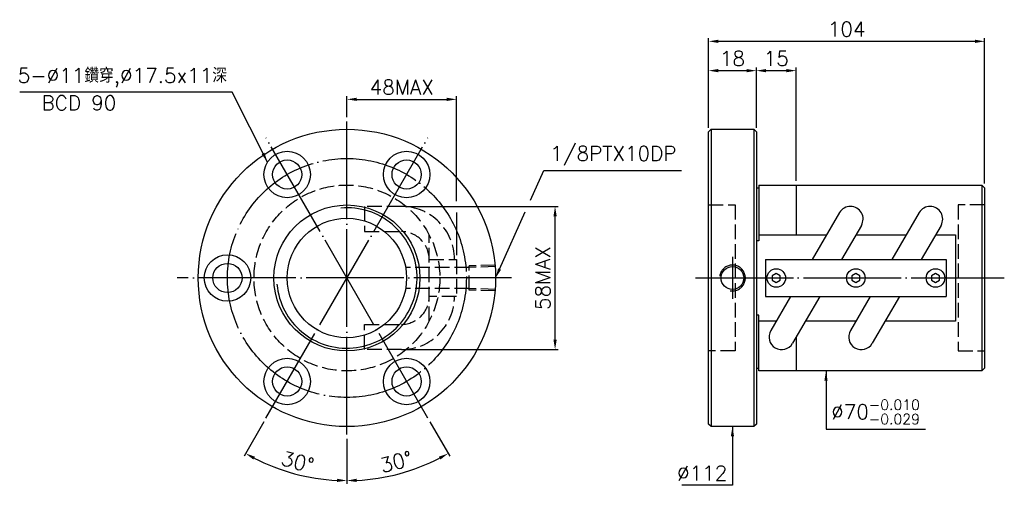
# Model space of a CAD drawing. Header units: millimetres. Extents: x -153 to 218, y 122 to 297.
import ezdxf
from ezdxf.enums import TextEntityAlignment as Align

# ---------------------------------------------------------------- set-up
doc = ezdxf.new("R2010")
doc.units = ezdxf.units.MM
doc.header["$LTSCALE"] = 1.840506
for name, pattern in [('CENTER', [22, 20, -1, 0, -1]), ('DASHED', [4, 3, -1]), ('THIN', [200000, 200000, 0])]:
    doc.linetypes.add(name, pattern=pattern)
for name, color, linetype in [('NT', 7, 'Continuous'), ('NT-DIM', 2, 'Continuous'), ('SH', 7, 'Continuous'), ('SHH', 2, 'Continuous')]:
    doc.layers.add(name, color=color, linetype=linetype)
doc.styles.get("Standard").update_dxf_attribs({"font": 'simplex.shx', "bigfont": 'chineset.shx'})
doc.dimstyles.new('ISO-25', dxfattribs={"dimscale": 1.840506, "dimtxt": 3, "dimasz": 2, "dimexe": 0.646, "dimexo": 0.862, "dimgap": 1, "dimtad": 1, "dimdec": 3, "dimdsep": 46, "dimtxsty": 'Standard', "dimcen": 1.5, "dimclrd": 256, "dimclre": 256, "dimclrt": 256, "dimazin": 2, "dimtfac": 1, "dimtdec": 3, "dimtmove": 0, "dimatfit": 3, "dimfxl": 0, "dimtolj": 1, "dimlwd": -1, "dimlwe": -1, "dimarcsym": 0})

# ---------------------------------------------------------------- blocks, each defined once
blk = doc.blocks.new('*D11')
at = {"layer": 'Defpoints', "color": 0}
for p in [(210.66, 289.13), (106.66, 255), (210.66, 234)]:
    blk.add_point(p, dxfattribs=at)
at = {"layer": 'NT-DIM'}
for p, q in [((106.66, 256.59), (106.66, 290.32)), ((210.66, 235.59), (210.66, 290.32)), ((110.34, 289.13), (206.98, 289.13))]:
    blk.add_line(p, q, dxfattribs=at)
for points in [[(110.34, 289.74), (110.34, 288.52), (106.66, 289.13)], [(206.98, 289.74), (206.98, 288.52), (210.66, 289.13)]]:
    blk.add_solid(points, dxfattribs=at)
at = {"layer": 'NT-DIM', "insert": (158.66, 293.73), "char_height": 5.522, "attachment_point": 5}
blk.add_mtext('\\A1;104', dxfattribs=at)
blk = doc.blocks.new('*D12')
at = {"layer": 'Defpoints', "color": 0}
for p in [(124.66, 278.09), (106.66, 255), (124.66, 255)]:
    blk.add_point(p, dxfattribs=at)
at = {"layer": 'NT-DIM'}
for p, q in [((106.66, 256.59), (106.66, 279.28)), ((124.66, 256.59), (124.66, 279.28)), ((110.34, 278.09), (120.98, 278.09))]:
    blk.add_line(p, q, dxfattribs=at)
for points in [[(110.34, 278.7), (110.34, 277.47), (106.66, 278.09)], [(120.98, 278.7), (120.98, 277.47), (124.66, 278.09)]]:
    blk.add_solid(points, dxfattribs=at)
at = {"layer": 'NT-DIM', "insert": (115.66, 282.69), "char_height": 5.522, "attachment_point": 5}
blk.add_mtext('\\A1;18', dxfattribs=at)
blk = doc.blocks.new('*D13')
at = {"layer": 'Defpoints', "color": 0}
for p in [(11.72, 267.28), (-29.58, 259), (11.72, 207)]:
    blk.add_point(p, dxfattribs=at)
at = {"layer": 'NT-DIM'}
for p, q in [((-29.58, 260.59), (-29.58, 268.47)), ((-25.9, 267.28), (8.04, 267.28))]:
    blk.add_line(p, q, dxfattribs=at)
for points in [[(-25.9, 267.89), (-25.9, 266.67), (-29.58, 267.28)], [(8.04, 267.89), (8.04, 266.67), (11.72, 267.28)]]:
    blk.add_solid(points, dxfattribs=at)
at = {"layer": 'NT-DIM', "insert": (-8.93, 271.88), "char_height": 5.522, "attachment_point": 5}
blk.add_mtext('\\A1;48MAX', dxfattribs=at)
blk = doc.blocks.new('*D14')
at = {"layer": 'Defpoints', "color": 0}
for p in [(-9.04, 226.97), (48.84, 226.97), (-9.04, 173.03)]:
    blk.add_point(p, dxfattribs=at)
at = {"layer": 'NT-DIM'}
for p, q in [((-7.46, 226.97), (50.03, 226.97)), ((48.84, 176.72), (48.84, 223.28)), ((-7.46, 173.03), (50.03, 173.03))]:
    blk.add_line(p, q, dxfattribs=at)
for points in [[(48.23, 223.28), (49.45, 223.28), (48.84, 226.97)], [(48.23, 176.72), (49.45, 176.72), (48.84, 173.03)]]:
    blk.add_solid(points, dxfattribs=at)
at = {"layer": 'NT-DIM', "insert": (44.24, 200), "char_height": 5.522, "attachment_point": 5, "rotation": 90}
blk.add_mtext('\\A1;58MAX', dxfattribs=at)
blk = doc.blocks.new('*D50')
at = {"layer": 'Defpoints', "color": 0}
for p in [(139.66, 278.09), (124.66, 255), (139.66, 235)]:
    blk.add_point(p, dxfattribs=at)
at = {"layer": 'SHH'}
for p, q in [((124.66, 256.59), (124.66, 279.28)), ((139.66, 236.59), (139.66, 279.28)), ((128.34, 278.09), (135.98, 278.09))]:
    blk.add_line(p, q, dxfattribs=at)
for points in [[(128.34, 278.7), (128.34, 277.47), (124.66, 278.09)], [(135.98, 278.7), (135.98, 277.47), (139.66, 278.09)]]:
    blk.add_solid(points, dxfattribs=at)
at = {"layer": 'SHH', "insert": (132.16, 282.69), "char_height": 5.522, "attachment_point": 5}
blk.add_mtext('\\A1;15', dxfattribs=at)
blk = doc.blocks.new('*D51')
at = {"layer": 'Defpoints', "color": 0}
for p in [(-29.58, 259), (-60.08, 252.83), (0.92, 147.17), (-29.58, 141), (-16.33, 124.85)]:
    blk.add_point(p, dxfattribs=at)
at = {"layer": 'SHH'}
for p, q in [((1.71, 145.8), (9.17, 132.89)), ((-29.58, 139.41), (-29.58, 122.5))]:
    blk.add_line(p, q, dxfattribs=at)
blk.add_arc((-29.58, 200), 76.31, 272.7641, 297.2359, dxfattribs=at)
for points in [[(5.05, 132.69), (5.64, 131.61), (8.58, 133.91)], [(-25.88, 123.17), (-25.91, 124.39), (-29.58, 123.69)]]:
    blk.add_solid(points, dxfattribs=at)
at = {"layer": 'SHH', "insert": (-11.02, 130.74), "char_height": 5.522, "attachment_point": 5, "rotation": 15}
blk.add_mtext('\\A1;30°', dxfattribs=at)
blk = doc.blocks.new('*D52')
at = {"layer": 'Defpoints', "color": 0}
for p in [(-29.58, 200), (-60.08, 147.17), (-29.58, 141), (-55.68, 128.29)]:
    blk.add_point(p, dxfattribs=at)
at = {"layer": 'SHH'}
for p, q in [((-60.87, 145.8), (-68.33, 132.89)), ((-29.58, 139.41), (-29.58, 122.5))]:
    blk.add_line(p, q, dxfattribs=at)
blk.add_arc((-29.58, 200), 76.31, 242.7641, 267.2359, dxfattribs=at)
for points in [[(-64.8, 131.61), (-64.21, 132.69), (-67.73, 133.91)], [(-33.24, 124.39), (-33.27, 123.17), (-29.58, 123.69)]]:
    blk.add_solid(points, dxfattribs=at)
at = {"layer": 'SHH', "insert": (-48.14, 130.74), "char_height": 5.522, "attachment_point": 5, "rotation": 345}
blk.add_mtext('\\A1;30°', dxfattribs=at)

msp = doc.modelspace()

# ---------------------------------------------------------------- linework, layer by layer
at = {"layer": 'NT', "color": 3, "linetype": 'CENTER'}
for p, q in [((-29.5784, 141), (-29.5784, 259)), ((0.9216, 147.1725), (-60.0784, 252.8275)), ((-60.0784, 147.1725), (0.9216, 252.8275)), ((32.4216, 200), (-93.5784, 200))]:
    msp.add_line(p, q, dxfattribs=at)
at = {"layer": 'NT', "color": 7, "linetype": 'Continuous'}
for p, q in [((106.6593, 255), (107.6593, 256)), ((107.6593, 256), (123.6593, 256)), ((107.6593, 256), (107.6593, 144)), ((123.6593, 256), (124.6593, 255)), ((123.6593, 256), (123.6593, 144)), ((106.6593, 145), (106.6593, 255)), ((124.6593, 255), (124.6593, 145)), ((124.6593, 234), (125.6593, 234)), ((125.6593, 235), (125.6593, 213.9642)), ((125.6593, 235), (209.6593, 235)), ((139.6593, 235), (139.6593, 216.2481)), ((209.6593, 235), (209.6593, 165)), ((209.6593, 235), (210.6593, 234)), ((210.6593, 234), (210.6593, 166)), ((156.0218, 224.6092), (145.7448, 207)), ((186.0218, 224.6092), (175.7448, 207)), ((164.2267, 219.8208), (156.7444, 207)), ((194.2267, 219.8208), (186.7444, 207)), ((125.6593, 213.9642), (124.6593, 213.9642)), ((128.1593, 207), (196.1593, 207)), ((128.1593, 207), (128.1593, 193)), ((196.1593, 207), (196.1593, 193)), ((128.1593, 193), (196.1593, 193)), ((137.5742, 193), (130.0918, 180.1792)), ((148.5737, 193), (138.2967, 175.3908)), ((167.5742, 193), (160.0918, 180.1792)), ((178.5737, 193), (168.2967, 175.3908)), ((125.6593, 186.0358), (124.6593, 186.0358)), ((125.6593, 165), (125.6593, 186.0358)), ((139.6593, 177.7254), (139.6593, 165)), ((124.6593, 166), (125.6593, 166)), ((209.6593, 165), (125.6593, 165)), ((210.6593, 166), (209.6593, 165)), ((107.6593, 144), (106.6593, 145)), ((124.6593, 145), (123.6593, 144)), ((123.6593, 144), (107.6593, 144))]:
    msp.add_line(p, q, dxfattribs=at)
at = {"layer": 'NT', "color": 1, "linetype": 'DASHED'}
for p, q in [((106.6593, 227.5), (116.6593, 227.5)), ((116.6593, 227.5), (116.6593, 172.5)), ((210.6593, 227.5), (200.6593, 227.5)), ((200.6593, 227.5), (200.6593, 172.5)), ((1.4216, 183.7519), (1.4216, 216.2481)), ((1.4216, 207), (11.7216, 207)), ((11.7216, 207), (11.7216, 193)), ((11.7216, 193), (1.4216, 193)), ((116.6593, 172.5), (106.6593, 172.5)), ((200.6593, 172.5), (210.6593, 172.5))]:
    msp.add_line(p, q, dxfattribs=at)
for points in [[(-9.0441, 226.9657), (-22.8923, 226.9657), (-22.8923, 217.4657), (-9.0441, 217.4657)], [(-9.0441, 173.0343), (-22.8923, 173.0343), (-22.8923, 182.5343), (-9.0441, 182.5343)]]:
    msp.add_lwpolyline(points, dxfattribs=at)
at = {"layer": 'NT', "color": 7, "linetype": 'Continuous'}
for points in [[(125.6593, 216.2481), (151.1421, 216.2481)], [(162.1417, 216.2481), (181.1421, 216.2481)], [(192.1417, 216.2481), (199.6593, 216.2481), (199.6593, 183.7519), (173.1764, 183.7519)], [(132.1769, 183.7519), (125.6593, 183.7519)], [(162.1769, 183.7519), (143.1764, 183.7519)]]:
    msp.add_lwpolyline(points, dxfattribs=at)
for points in [[(132.1593, 201.7321), (130.6593, 200.866), (130.6593, 199.134), (132.1593, 198.2679), (133.6593, 199.134), (133.6593, 200.866)], [(162.1593, 201.7321), (160.6593, 200.866), (160.6593, 199.134), (162.1593, 198.2679), (163.6593, 199.134), (163.6593, 200.866)], [(192.1593, 201.7321), (190.6593, 200.866), (190.6593, 199.134), (192.1593, 198.2679), (193.6593, 199.134), (193.6593, 200.866)]]:
    msp.add_lwpolyline(points, close=True, dxfattribs=at)
for centre, radius in [((-29.5784, 200), 56), ((-52.0784, 238.9711), 8.75), ((-7.0784, 238.9711), 8.75), ((-52.0784, 238.9711), 5.5), ((-7.0784, 238.9711), 5.5), ((-29.5784, 200), 27.5), ((-29.5784, 200), 22.5), ((-74.5784, 200), 8.75), ((-74.5784, 200), 5.5), ((115.6593, 200), 4.281), ((132.1593, 200), 3.5), ((162.1593, 200), 3.5), ((192.1593, 200), 3.5), ((-52.0784, 161.0289), 8.75), ((-7.0784, 161.0289), 8.75), ((-52.0784, 161.0289), 5.5), ((-7.0784, 161.0289), 5.5)]:
    msp.add_circle(centre, radius, dxfattribs=at)
at = {"layer": 'NT', "color": 3, "linetype": 'CENTER'}
msp.add_circle((-29.5784, 200), 45, dxfattribs=at)
at = {"layer": 'NT', "color": 1, "linetype": 'DASHED'}
msp.add_circle((-29.5784, 200), 35, dxfattribs=at)
at = {"layer": 'NT', "color": 5, "linetype": 'THIN'}
for centre, radius, start, end in [((-29.5784, 200), 26.445, 185, 95), ((115.6593, 200), 4.862, 260.155641, 172.021506)]:
    msp.add_arc(centre, radius, start, end, dxfattribs=at)
at = {"layer": 'NT', "color": 1, "linetype": 'DASHED'}
for centre, radius, start, end in [((-9.0441, 207), 19.9657, 0, 90), ((-9.0441, 207), 10.4657, 0, 90), ((-9.0441, 193), 19.9657, 270, 0), ((-9.0441, 193), 10.4657, 270, 0)]:
    msp.add_arc(centre, radius, start, end, dxfattribs=at)
at = {"layer": 'NT', "color": 7, "linetype": 'Continuous'}
for centre, start, end in [((160.1243, 222.215), 329.731537, 149.731537), ((190.1243, 222.215), 329.731537, 149.731537), ((134.1943, 177.785), 149.731537, 329.731537), ((164.1943, 177.785), 149.731537, 329.731537)]:
    msp.add_arc(centre, 4.75, start, end, dxfattribs=at)
at = {"layer": 'NT-DIM'}
for p, q in [((11.7216, 228.8921), (11.7216, 268.47)), ((11.7216, 224.6718), (11.7216, 208.5865))]:
    msp.add_line(p, q, dxfattribs=at)
at = {"layer": 'SH', "color": 3, "linetype": 'CENTER'}
for p, q in [((115.6593, 207.9506), (115.6593, 192.173)), ((101.7978, 200), (218.0669, 200))]:
    msp.add_line(p, q, dxfattribs=at)
at = {"layer": 'SHH', "color": 1, "linetype": 'DASHED'}
for p, q in [((26.4216, 204.864), (16.4264, 204.5516)), ((16.4264, 195.4484), (16.4264, 204.5516)), ((26.4216, 204.283), (16.4264, 203.9706)), ((16.4264, 203.9706), (-7.0736, 203.9706)), ((16.4264, 196.0294), (-7.0736, 196.0294)), ((26.4216, 195.717), (16.4264, 196.0294)), ((26.4216, 195.136), (16.4264, 195.4484))]:
    msp.add_line(p, q, dxfattribs=at)
at = {"layer": 'SHH', "color": 2, "linetype": 'Continuous'}
for points in [[(39.5985, 229.3101), (44.6196, 240.4789), (45.1607, 240.4789), (96.4319, 240.4789)], [(27.9309, 203.3573), (37.6131, 224.8939)]]:
    msp.add_lwpolyline(points, dxfattribs=at)
msp.add_solid([(28.4905, 203.1058), (26.4216, 200), (27.3714, 203.6089)], dxfattribs=at)

# ---------------------------------------------------------------- texts
at = {"layer": 'NT-DIM'}
msp.add_text('BCD 90', height=5.52152, dxfattribs=at).set_placement((-130.5149, 268.6717), align=Align.TOP_CENTER)
for s, insert, char_height, attachment_point in [('5-%%C11鑽穿,%%C17.5x11深', (-74.7464, 271.8448), 5.521519, 9), ('\\A1;\\A1;%%C70{\\H0.7x;\\S-0.010^ -0.029;}', (152.8447, 144.9163), 5.521519, 7), ('\\A1;%%c112', (113.7188, 123.7544), 5.52152, 9)]:
    msp.add_mtext(s, dxfattribs=dict(at, insert=insert, char_height=char_height, attachment_point=attachment_point))
at = {"layer": 'SHH', "linetype": 'Continuous', "insert": (47.0012, 242.3194), "char_height": 5.52152, "attachment_point": 7}
msp.add_mtext('1/8PTX10DP', dxfattribs=at)

# ---------------------------------------------------------------- dimensions: what is measured, and where the dimension line sits
at = {"layer": 'NT-DIM'}
for base, p2, picture, middle in [((210.6593, 289.1291), (210.6593, 234), '*D11', (158.6593, 293.7304)), ((124.6593, 278.0861), (124.6593, 255), '*D12', (115.6593, 282.6873))]:
    dim = msp.add_linear_dim(base=base, p1=(106.6593, 255), p2=p2, dimstyle='ISO-25', dxfattribs=at)
    dim.commit()
    dim.dimension.update_dxf_attribs({"geometry": picture, "text_midpoint": middle})
dim = msp.add_linear_dim(base=(11.7216, 267.281), p1=(-29.5784, 259), p2=(11.7216, 207), text='48MAX', dimstyle='ISO-25', override={"dimse2": 1}, dxfattribs=at)
dim.commit()
dim.dimension.update_dxf_attribs({"geometry": '*D13', "text_midpoint": (-8.9284, 271.8823)})
dim = msp.add_linear_dim(base=(48.8386, 226.966), p1=(-9.0444, 173.034), p2=(-9.0444, 226.966), angle=90, text='58MAX', dimstyle='ISO-25', dxfattribs=at)
dim.commit()
dim.dimension.update_dxf_attribs({"geometry": '*D14', "text_midpoint": (44.2373, 200)})
at = {"layer": 'SHH'}
dim = msp.add_linear_dim(base=(139.6593, 278.0861), p1=(124.6593, 255), p2=(139.6593, 235), dimstyle='ISO-25', dxfattribs=at)
dim.commit()
dim.dimension.update_dxf_attribs({"geometry": '*D50', "text_midpoint": (132.1593, 282.6873)})
dim = msp.add_angular_dim_2l(base=(-16.3276, 124.8508), line1=((-29.5784, 141), (-29.5784, 259)), line2=((0.9216, 147.1725), (-60.0784, 252.8275)), dimstyle='ISO-25', dxfattribs=at)
dim.commit()
dim.dimension.update_dxf_attribs({"geometry": '*D51', "text_midpoint": (-11.0193, 130.7362)})
dim = msp.add_angular_dim_3p(base=(-55.6775, 128.2935), center=(-29.5784, 200), p1=(-29.5784, 141), p2=(-60.0784, 147.1725), dimstyle='ISO-25', override={"dimtmove": 1}, dxfattribs=at)
dim.commit()
dim.dimension.update_dxf_attribs({"geometry": '*D52', "text_midpoint": (-48.1376, 130.7362)})

# ---------------------------------------------------------------- leaders
at = {"layer": 'NT-DIM', "annotation_type": 0, "has_hookline": 1}
for points, hookline_direction, text_width in [([(-59.4978, 243.6096), (-72.8059, 270.0042), (-72.9059, 270.0042)], 1, 78.0901), ([(150.9042, 165), (150.9042, 143.0758), (151.0042, 143.0758)], 0, 35.5744), ([(115.6593, 144), (115.6593, 121.9139), (115.5593, 121.9139)], 1, 17.0904)]:
    msp.add_leader(points, dimstyle='ISO-25', dxfattribs=dict(at, hookline_direction=hookline_direction, text_width=text_width))

doc.saveas('drawing.dxf')
